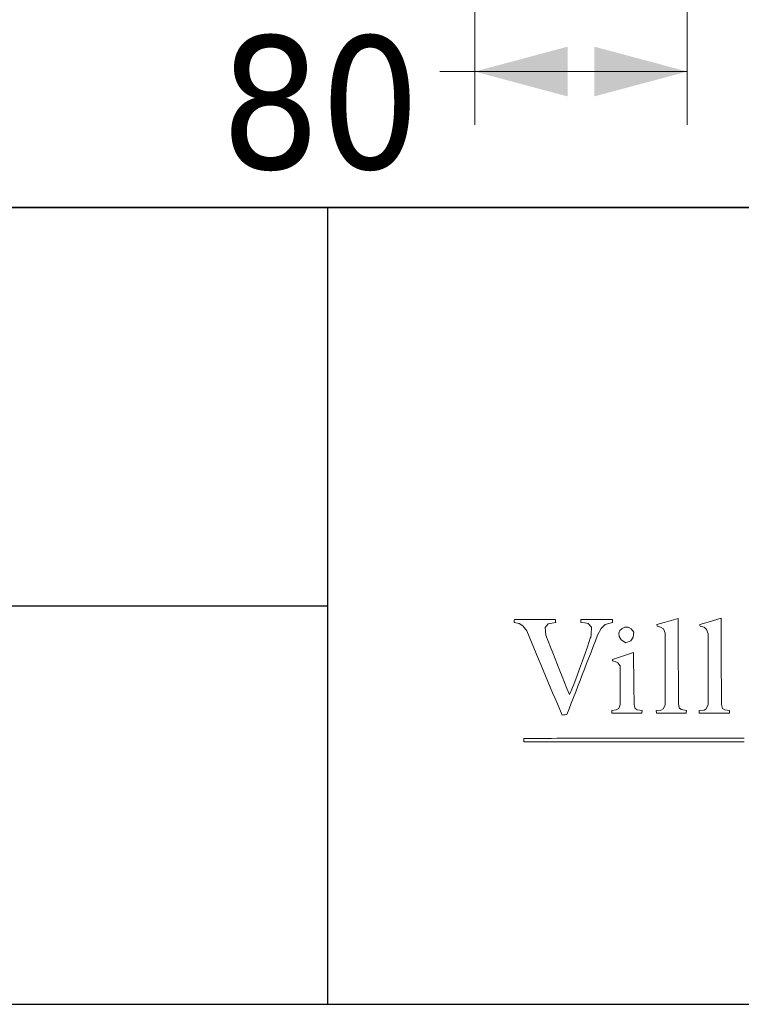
# Model space of a CAD drawing. Header units: millimetres. Extents: x 19 to 292, y 5 to 196.
# Tile 5 of 8: x 230 to 258, y 5 to 42. Entities that reach past the tile are written whole.
import ezdxf

# ---------------------------------------------------------------- set-up
doc = ezdxf.new("R2010")
doc.units = ezdxf.units.MM
doc.layers.add('253', color=7, linetype='Continuous', true_color=0xffffff)
doc.layers.add('255', color=7, linetype='Continuous', true_color=0xffffff)
doc.styles.add('Tahoma', font='Tahoma')
doc.dimstyles.get("Standard").update_dxf_attribs({"dimtxt": 0.18, "dimasz": 0.18, "dimexe": 0.18, "dimexo": 0.0625, "dimgap": 0.09, "dimtad": 0, "dimtih": 1, "dimtoh": 1, "dimdec": 4, "dimzin": 0, "dimdsep": 46, "dimtxsty": 'Standard', "dimcen": 0.09, "dimadec": 0, "dimazin": 0, "dimtfac": 1, "dimtdec": 4, "dimtofl": 0, "dimtmove": 0, "dimatfit": 3, "dimfxl": 1, "dimtolj": 1, "dimtzin": 0, "dimarcsym": 0})

# ---------------------------------------------------------------- blocks, each defined once
blk = doc.blocks.new('_U22')
at = {"layer": '253', "color": 18, "lineweight": 13}
for p, q in [((247.547222, 70.431371), (247.547222, 38.11915)), ((255.547222, 70.431371), (255.547222, 38.11915)), ((251.228645, 40.11915), (246.228645, 40.11915)), ((255.547222, 40.11915), (251.228645, 40.11915))]:
    blk.add_line(p, q, dxfattribs=at)
at = {"layer": '253', "color": 18, "lineweight": 70}
for points in [[(247.547222, 40.11915), (251.047219, 41.056973), (251.047225, 39.181328)], [(255.547222, 40.11915), (252.047225, 39.181328), (252.047219, 41.056973)]]:
    blk.add_solid(points, dxfattribs=at)
at = {"layer": '253', "color": 18, "linetype": 'Continuous', "lineweight": 13, "insert": (237.985251, 36.36669), "char_height": 5, "attachment_point": 7, "line_spacing_factor": 0.801055, "style": 'Tahoma'}
blk.add_mtext('\\fTahoma|b0|i0;\\W1.0000;80', dxfattribs=at)
blk = doc.blocks.new('TabularNote1')
at = {"layer": '253', "color": 162, "linetype": 'Continuous', "lineweight": 35}
for p, q in [((-100, 30), (-50, 30)), ((-50, 30), (0, 30))]:
    blk.add_line(p, q, dxfattribs=at)
at = {"layer": '253', "color": 162, "linetype": 'Continuous', "lineweight": 25}
for p, q in [((-50, 30), (-50, 15)), ((-100, 15), (-50, 15)), ((-50, 15), (-50, 0)), ((-100, 0), (-50, 0)), ((-50, 0), (0, 0))]:
    blk.add_line(p, q, dxfattribs=at)

msp = doc.modelspace()

# ---------------------------------------------------------------- linework, layer by layer
at = {"layer": '255', "color": 7, "linetype": 'Continuous', "lineweight": 18}
for p, q in [((249.031, 19.37), (249.033, 19.409)), ((249.222, 19.333), (249.031, 19.37)), ((249.033, 19.409), (249.037, 19.447)), ((249.037, 19.447), (249.042, 19.486)), ((249.042, 19.486), (249.299, 19.486)), ((249.365, 19.244), (249.222, 19.333)), ((249.299, 19.486), (249.556, 19.486)), ((249.556, 19.486), (249.812, 19.486)), ((249.812, 19.486), (250.07, 19.486)), ((250.07, 19.486), (250.328, 19.486)), ((250.308, 19.331), (250.196, 19.186)), ((250.598, 19.37), (250.308, 19.331)), ((250.328, 19.486), (250.587, 19.486)), ((250.587, 19.486), (250.588, 19.447)), ((250.588, 19.447), (250.592, 19.409)), ((250.592, 19.409), (250.598, 19.37)), ((251.541, 19.492), (251.839, 19.492)), ((251.541, 19.453), (251.541, 19.492)), ((251.541, 19.413), (251.541, 19.453)), ((251.541, 19.37), (251.541, 19.413)), ((251.69, 19.369), (251.541, 19.37)), ((251.819, 19.337), (251.69, 19.369)), ((251.943, 19.199), (251.819, 19.337)), ((251.839, 19.492), (252.137, 19.492)), ((252.137, 19.492), (252.436, 19.492)), ((252.464, 19.301), (252.305, 19.147)), ((252.436, 19.492), (252.737, 19.492)), ((252.737, 19.37), (252.464, 19.301)), ((252.737, 19.492), (252.737, 19.453)), ((252.737, 19.453), (252.737, 19.413)), ((252.737, 19.413), (252.737, 19.37)), ((254.408, 19.304), (254.673, 19.38)), ((254.409, 19.282), (254.408, 19.304)), ((254.41, 19.258), (254.409, 19.282)), ((254.673, 19.38), (254.938, 19.453)), ((254.938, 19.453), (255.203, 19.525)), ((255.203, 19.525), (255.204, 19.297)), ((255.204, 19.297), (255.205, 19.069)), ((256.024, 19.304), (256.158, 19.336)), ((256.025, 19.282), (256.024, 19.304)), ((256.026, 19.258), (256.025, 19.282)), ((256.158, 19.336), (256.369, 19.401)), ((256.369, 19.401), (256.819, 19.536)), ((256.819, 19.536), (256.82, 19.319)), ((256.82, 19.319), (256.821, 19.103)), ((249.511, 19.056), (249.365, 19.244)), ((249.599, 18.845), (249.511, 19.056)), ((250.196, 19.186), (250.223, 18.896)), ((251.916, 18.81), (251.927, 18.919)), ((251.927, 18.919), (251.943, 19.199)), ((252.305, 19.147), (252.175, 18.902)), ((252.968, 18.968), (253.011, 19.073)), ((252.981, 18.849), (252.968, 18.968)), ((253.011, 19.073), (253.094, 19.154)), ((253.094, 19.154), (253.204, 19.199)), ((253.204, 19.199), (253.324, 19.198)), ((253.324, 19.198), (253.44, 19.139)), ((253.44, 19.139), (253.537, 19.012)), ((253.537, 19.012), (253.517, 18.823)), ((254.414, 19.232), (254.41, 19.258)), ((254.545, 19.203), (254.414, 19.232)), ((254.651, 19.133), (254.545, 19.203)), ((254.712, 18.968), (254.651, 19.133)), ((254.712, 18.743), (254.712, 18.968)), ((255.205, 19.069), (255.206, 18.84)), ((256.03, 19.232), (256.026, 19.258)), ((256.185, 19.197), (256.03, 19.232)), ((256.274, 19.117), (256.185, 19.197)), ((256.333, 18.946), (256.274, 19.117)), ((256.333, 18.724), (256.333, 18.946)), ((256.821, 19.103), (256.822, 18.887)), ((249.688, 18.634), (249.599, 18.845)), ((249.776, 18.423), (249.688, 18.634)), ((250.223, 18.896), (250.31, 18.674)), ((250.31, 18.674), (250.399, 18.452)), ((251.791, 18.465), (251.858, 18.661)), ((251.858, 18.661), (251.899, 18.78)), ((251.899, 18.78), (251.916, 18.81)), ((252.092, 18.688), (252.009, 18.474)), ((252.175, 18.902), (252.092, 18.688)), ((253.065, 18.727), (252.981, 18.849)), ((253.234, 18.615), (253.065, 18.727)), ((253.43, 18.682), (253.234, 18.615)), ((253.517, 18.823), (253.43, 18.682)), ((254.712, 18.518), (254.712, 18.743)), ((255.206, 18.84), (255.207, 18.612)), ((255.207, 18.612), (255.209, 18.384)), ((256.333, 18.502), (256.333, 18.724)), ((256.822, 18.887), (256.823, 18.67)), ((256.823, 18.67), (256.824, 18.453)), ((249.864, 18.212), (249.776, 18.423)), ((249.952, 18.001), (249.864, 18.212)), ((250.399, 18.452), (250.487, 18.23)), ((250.487, 18.23), (250.576, 18.007)), ((251.602, 17.929), (251.703, 18.214)), ((251.703, 18.214), (251.791, 18.465)), ((251.927, 18.26), (251.844, 18.046)), ((252.009, 18.474), (251.927, 18.26)), ((253.261, 18.162), (253.526, 18.251)), ((253.526, 18.251), (253.528, 18.004)), ((254.712, 18.293), (254.712, 18.518)), ((254.712, 18.069), (254.712, 18.293)), ((255.209, 18.384), (255.21, 18.156)), ((256.333, 18.28), (256.333, 18.502)), ((256.333, 18.058), (256.333, 18.28)), ((256.824, 18.453), (256.825, 18.236)), ((256.825, 18.236), (256.827, 18.019)), ((250.041, 17.79), (249.952, 18.001)), ((250.576, 18.007), (250.665, 17.784)), ((251.495, 17.631), (251.602, 17.929)), ((251.761, 17.832), (251.679, 17.618)), ((251.844, 18.046), (251.761, 17.832)), ((252.732, 17.986), (252.997, 18.074)), ((252.732, 17.969), (252.732, 17.986)), ((252.732, 17.951), (252.732, 17.969)), ((252.732, 17.931), (252.732, 17.951)), ((252.841, 17.907), (252.732, 17.931)), ((252.932, 17.861), (252.841, 17.907)), ((253.019, 17.738), (252.932, 17.861)), ((252.997, 18.074), (253.261, 18.162)), ((253.528, 18.004), (253.53, 17.758)), ((254.712, 17.844), (254.712, 18.069)), ((254.712, 17.619), (254.712, 17.844)), ((255.21, 18.156), (255.211, 17.927)), ((255.211, 17.927), (255.212, 17.699)), ((256.333, 17.836), (256.333, 18.058)), ((256.333, 17.614), (256.333, 17.836)), ((256.827, 18.019), (256.828, 17.802)), ((256.828, 17.802), (256.83, 17.585)), ((250.129, 17.578), (250.041, 17.79)), ((250.217, 17.367), (250.129, 17.578)), ((250.665, 17.784), (250.754, 17.561)), ((250.754, 17.561), (250.843, 17.338)), ((251.388, 17.34), (251.495, 17.631)), ((251.679, 17.618), (251.596, 17.404)), ((253.019, 17.498), (253.019, 17.738)), ((253.019, 17.256), (253.019, 17.498)), ((253.53, 17.758), (253.533, 17.51)), ((253.533, 17.51), (253.535, 17.263)), ((254.712, 17.393), (254.712, 17.619)), ((255.212, 17.699), (255.213, 17.47)), ((255.213, 17.47), (255.214, 17.242)), ((256.333, 17.392), (256.333, 17.614)), ((256.83, 17.585), (256.831, 17.368)), ((250.305, 17.155), (250.217, 17.367)), ((250.394, 16.943), (250.305, 17.155)), ((250.843, 17.338), (250.932, 17.115)), ((250.932, 17.115), (251.021, 16.891)), ((251.206, 16.864), (251.29, 17.077)), ((251.29, 17.077), (251.388, 17.34)), ((251.513, 17.19), (251.43, 16.976)), ((251.596, 17.404), (251.513, 17.19)), ((253.019, 17.015), (253.019, 17.256)), ((253.535, 17.263), (253.538, 17.015)), ((254.712, 17.168), (254.712, 17.393)), ((254.712, 16.943), (254.712, 17.168)), ((255.214, 17.242), (255.216, 17.013)), ((256.333, 17.17), (256.333, 17.392)), ((256.333, 16.948), (256.333, 17.17)), ((256.831, 17.368), (256.833, 17.151)), ((256.833, 17.151), (256.835, 16.934)), ((250.482, 16.732), (250.394, 16.943)), ((250.57, 16.52), (250.482, 16.732)), ((251.021, 16.891), (251.111, 16.668)), ((251.111, 16.668), (251.144, 16.72)), ((251.144, 16.72), (251.206, 16.864)), ((251.348, 16.762), (251.265, 16.549)), ((251.43, 16.976), (251.348, 16.762)), ((253.02, 16.773), (253.019, 17.015)), ((253.022, 16.53), (253.02, 16.773)), ((253.538, 17.015), (253.541, 16.767)), ((253.541, 16.767), (253.544, 16.519)), ((254.712, 16.717), (254.712, 16.943)), ((254.712, 16.491), (254.712, 16.717)), ((255.216, 17.013), (255.217, 16.784)), ((255.217, 16.784), (255.218, 16.555)), ((256.333, 16.726), (256.333, 16.948)), ((256.333, 16.504), (256.333, 16.726)), ((256.835, 16.934), (256.836, 16.716)), ((256.836, 16.716), (256.838, 16.499)), ((250.658, 16.308), (250.57, 16.52)), ((251.182, 16.335), (251.1, 16.121)), ((251.265, 16.549), (251.182, 16.335)), ((253.024, 16.287), (253.022, 16.53)), ((253.544, 16.519), (253.548, 16.271)), ((254.712, 16.265), (254.712, 16.491)), ((255.218, 16.555), (255.219, 16.326)), ((255.219, 16.326), (255.244, 16.161)), ((256.333, 16.282), (256.333, 16.504)), ((256.838, 16.499), (256.841, 16.282)), ((250.747, 16.097), (250.658, 16.308)), ((250.835, 15.885), (250.747, 16.097)), ((251.1, 16.121), (251.017, 15.907)), ((252.71, 16.061), (252.876, 16.082)), ((252.71, 16.032), (252.71, 16.061)), ((252.712, 16), (252.71, 16.032)), ((252.715, 15.968), (252.712, 16)), ((252.997, 15.968), (252.715, 15.968)), ((252.876, 16.082), (252.968, 16.142)), ((252.968, 16.142), (253.024, 16.287)), ((253.278, 15.968), (252.997, 15.968)), ((253.559, 15.968), (253.278, 15.968)), ((253.548, 16.271), (253.588, 16.141)), ((253.84, 15.968), (253.559, 15.968)), ((253.588, 16.141), (253.665, 16.085)), ((253.665, 16.085), (253.851, 16.061)), ((253.842, 16), (253.84, 15.968)), ((253.846, 16.032), (253.842, 16)), ((253.851, 16.061), (253.846, 16.032)), ((254.381, 16.061), (254.549, 16.077)), ((254.383, 16.032), (254.381, 16.061)), ((254.387, 16), (254.383, 16.032)), ((254.392, 15.968), (254.387, 16)), ((254.67, 15.968), (254.392, 15.968)), ((254.549, 16.077), (254.643, 16.128)), ((254.643, 16.128), (254.712, 16.265)), ((254.95, 15.968), (254.67, 15.968)), ((255.23, 15.968), (254.95, 15.968)), ((255.511, 15.968), (255.23, 15.968)), ((255.244, 16.161), (255.325, 16.094)), ((255.325, 16.094), (255.523, 16.061)), ((255.513, 16), (255.511, 15.968)), ((255.517, 16.032), (255.513, 16)), ((255.523, 16.061), (255.517, 16.032)), ((256.002, 16.061), (256.181, 16.076)), ((256.002, 16.032), (256.002, 16.061)), ((256.002, 16), (256.002, 16.032)), ((256.002, 15.968), (256.002, 16)), ((256.284, 15.968), (256.002, 15.968)), ((256.181, 16.076), (256.265, 16.128)), ((256.265, 16.128), (256.333, 16.282)), ((256.566, 15.968), (256.284, 15.968)), ((256.848, 15.968), (256.566, 15.968)), ((256.841, 16.282), (256.876, 16.14)), ((257.133, 15.968), (256.848, 15.968)), ((256.876, 16.14), (256.965, 16.082)), ((256.965, 16.082), (257.144, 16.061)), ((257.135, 16), (257.133, 15.968)), ((257.139, 16.032), (257.135, 16)), ((257.144, 16.061), (257.139, 16.032)), ((250.895, 15.894), (250.835, 15.885)), ((250.956, 15.901), (250.895, 15.894)), ((251.017, 15.907), (250.956, 15.901)), ((249.401, 15.013), (249.608, 15.014)), ((249.401, 14.969), (249.401, 15.013)), ((249.401, 14.925), (249.401, 14.969)), ((249.401, 14.881), (249.401, 14.925)), ((249.608, 14.881), (249.401, 14.881)), ((249.608, 15.014), (249.815, 15.014)), ((249.815, 14.881), (249.608, 14.881)), ((249.815, 15.014), (250.022, 15.014)), ((250.022, 14.881), (249.815, 14.881)), ((250.022, 15.014), (250.23, 15.014)), ((250.23, 14.881), (250.022, 14.881)), ((250.23, 15.014), (250.437, 15.014)), ((250.437, 14.881), (250.23, 14.881)), ((250.437, 15.014), (250.644, 15.015)), ((250.644, 14.881), (250.437, 14.881)), ((250.644, 15.015), (250.851, 15.015)), ((250.851, 14.881), (250.644, 14.881)), ((250.851, 15.015), (251.058, 15.015)), ((251.058, 14.881), (250.851, 14.881)), ((251.058, 15.015), (251.265, 15.015)), ((251.265, 14.881), (251.058, 14.881)), ((251.265, 15.015), (251.473, 15.015)), ((251.473, 14.881), (251.265, 14.881)), ((251.473, 15.015), (251.68, 15.016)), ((251.68, 14.881), (251.473, 14.881)), ((251.68, 15.016), (251.887, 15.016)), ((251.887, 14.881), (251.68, 14.881)), ((251.887, 15.016), (252.094, 15.016)), ((252.094, 14.881), (251.887, 14.881)), ((252.094, 15.016), (252.301, 15.016)), ((252.301, 14.881), (252.094, 14.881)), ((252.301, 15.016), (252.509, 15.016)), ((252.509, 14.881), (252.301, 14.881)), ((252.509, 15.016), (252.716, 15.016)), ((252.716, 14.881), (252.509, 14.881)), ((252.716, 15.016), (252.923, 15.016)), ((252.923, 14.881), (252.716, 14.881)), ((252.923, 15.016), (253.13, 15.017)), ((253.13, 14.881), (252.923, 14.881)), ((253.13, 15.017), (253.338, 15.017)), ((253.338, 14.881), (253.13, 14.881)), ((253.338, 15.017), (253.545, 15.017)), ((253.545, 14.881), (253.338, 14.881)), ((253.545, 15.017), (253.752, 15.017)), ((253.752, 14.881), (253.545, 14.881)), ((253.752, 15.017), (253.959, 15.017)), ((253.959, 14.881), (253.752, 14.881)), ((253.959, 15.017), (254.167, 15.017)), ((254.167, 14.881), (253.959, 14.881)), ((254.167, 15.017), (254.374, 15.017)), ((254.374, 14.881), (254.167, 14.881)), ((254.374, 15.017), (254.581, 15.017)), ((254.581, 14.881), (254.374, 14.881)), ((254.581, 15.017), (254.788, 15.017)), ((254.788, 14.881), (254.581, 14.881)), ((254.788, 15.017), (254.996, 15.018)), ((254.996, 14.881), (254.788, 14.881)), ((254.996, 15.018), (255.203, 15.018)), ((255.203, 14.881), (254.996, 14.881)), ((255.203, 15.018), (255.41, 15.018)), ((255.41, 14.881), (255.203, 14.881)), ((255.41, 15.018), (255.617, 15.018)), ((255.617, 14.881), (255.41, 14.881)), ((255.617, 15.018), (255.825, 15.018)), ((255.825, 14.881), (255.617, 14.881)), ((255.825, 15.018), (256.032, 15.018)), ((256.032, 14.881), (255.825, 14.881)), ((256.032, 15.018), (256.239, 15.018)), ((256.239, 14.881), (256.032, 14.881)), ((256.239, 15.018), (256.447, 15.018)), ((256.447, 14.881), (256.239, 14.881)), ((256.447, 15.018), (256.654, 15.018)), ((256.654, 14.881), (256.447, 14.881)), ((256.654, 15.018), (256.861, 15.018)), ((256.861, 14.88), (256.654, 14.881)), ((256.861, 15.018), (257.069, 15.018)), ((257.069, 14.88), (256.861, 14.88)), ((257.069, 15.018), (257.276, 15.018)), ((257.276, 14.88), (257.069, 14.88)), ((257.276, 15.018), (257.483, 15.018)), ((257.483, 14.88), (257.276, 14.88)), ((257.483, 15.018), (257.69, 15.018)), ((257.69, 14.88), (257.483, 14.88))]:
    msp.add_line(p, q, dxfattribs=at)

# ---------------------------------------------------------------- block references
at = {"layer": '253', "color": 162, "linetype": 'Continuous', "lineweight": 70}
msp.add_blockref('TabularNote1', (292, 5), dxfattribs=at)

# ---------------------------------------------------------------- dimensions: what is measured, and where the dimension line sits
at = {"layer": '253', "color": 18, "linetype": 'Continuous', "lineweight": 13}
dim = msp.add_linear_dim(base=(255.547, 40.119), p1=(247.547, 73.431), p2=(255.547, 73.431), text='\\fTahoma|b0|i0;\\C18;80', dimstyle='Standard', override={"dimtxt": 5, "dimasz": 3.5, "dimexe": 2, "dimexo": 0, "dimgap": 1.5, "dimtih": 1, "dimtoh": 1, "dimdec": 0, "dimlfac": 1, "dimzin": 8, "dimdsep": 44, "dimlunit": 2, "dimpost": '', "dimtxsty": 'Tahoma', "dimsah": 1, "dimse1": 0, "dimse2": 0, "dimsd1": 0, "dimsd2": 0, "dimclrd": 18, "dimclre": 18, "dimclrt": 18, "dimtol": 0, "dimtm": -0.1, "dimtfac": 0.7, "dimtdec": 2, "dimtofl": 1, "dimtmove": 0, "dimtzin": 8, "dimlwd": 13, "dimlwe": 13}, dxfattribs=at)
dim.commit()
dim.dimension.update_dxf_attribs({"geometry": '_U22', "text_midpoint": (231.42, 40.119), "dimtype": 160})

doc.saveas('drawing.dxf')
